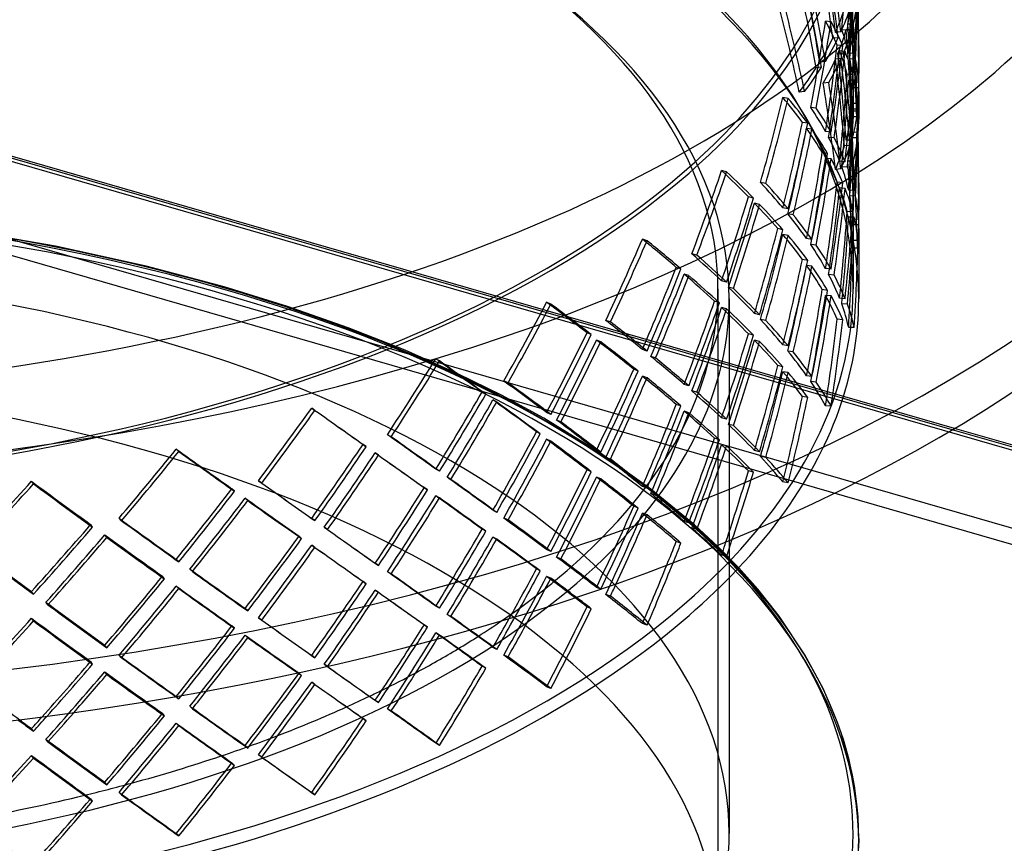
# Model space of a CAD drawing. Header units: millimetres. Extents: x -852 to 852, y -751 to 649.
# Tile 5 of 8: x 190 to 627, y -284 to 82. Entities that reach past the tile are written whole.
import ezdxf

# ---------------------------------------------------------------- set-up
doc = ezdxf.new("R2010")
doc.units = ezdxf.units.MM
doc.layers.add('HIDDEN', color=7, linetype='Continuous')
doc.layers.add('THICK', color=7, linetype='Continuous')

msp = doc.modelspace()

# ---------------------------------------------------------------- linework, layer by layer
at = {"layer": 'HIDDEN'}
for p, q in [((603.99, -100.46), (-226.94, 139.41)), ((604.98, -99.87), (-225.55, 139.89)), ((849.44, -172.75), (-224.44, 137.25)), ((849.44, -207.39), (-224.44, 102.61)), ((846.94, -213.89), (-226.94, 96.11)), ((550.21, 80.65), (547.76, 80.91)), ((560.11, 79.67), (557.61, 79.62)), ((554.62, 76.19), (552.16, 75.99)), ((557.45, 77.04), (554.96, 77.14)), ((559.44, 77.15), (556.94, 77.1)), ((553.44, 73.63), (550.97, 73.43)), ((555.39, 70.06), (552.94, 70.32)), ((562.5, 70.08), (562.5, 57.87)), ((555.77, 66.73), (553.25, 66.68)), ((556.44, 67.52), (553.99, 67.78)), ((560.53, 66.61), (558.04, 66.71)), ((560, 69.9), (560, 57.96)), ((547.68, 63), (545.21, 62.79)), ((554.62, 64.32), (552.16, 64.11)), ((561.06, 64.09), (558.57, 64.19)), ((545.98, 60.58), (543.59, 60.22)), ((559.88, 57.12), (557.42, 57.38)), ((549.21, 53.71), (546.74, 53.5)), ((560.53, 54.74), (558.04, 54.84)), ((562.37, 53.73), (559.88, 53.84)), ((538.49, 49.73), (536.1, 49.37)), ((562.48, 51.42), (559.98, 51.36)), ((560, 49.6), (560, 37.68)), ((562.5, 49.69), (562.5, 37.5)), ((531.21, 46.63), (528.85, 47.04)), ((562.18, 44.36), (559.69, 44.47)), ((543.63, 42.4), (541.18, 42.66)), ((562.01, 41.07), (559.51, 41.02)), ((562.37, 41.86), (559.88, 41.96)), ((539.84, 35.61), (537.48, 36.02)), ((561.68, 38.56), (559.18, 38.5)), ((541.73, 32.97), (539.36, 33.38)), ((550.21, 31.67), (547.76, 31.93)), ((562.26, 31.56), (559.75, 31.67)), ((551.59, 29.09), (549.15, 29.35)), ((559.44, 28.17), (556.94, 28.12)), ((562.01, 29.19), (559.51, 29.14)), ((548.68, 22.24), (546.3, 22.66)), ((558.64, 25.83), (556.17, 25.62)), ((550.21, 19.79), (547.76, 20.05)), ((556.44, 18.54), (553.99, 18.8)), ((560.11, 18.82), (557.61, 18.76)), ((503.84, 14.07), (501.6, 14.62)), ((554.62, 15.34), (552.16, 15.13)), ((557.45, 16.19), (554.96, 16.29)), ((521.24, 8.9), (518.88, 9.32)), ((555.39, 9.21), (552.94, 9.47)), ((560, 9.05), (560, -2.9)), ((562.5, 9.23), (562.5, -2.98)), ((556.44, 6.67), (553.99, 6.93)), ((560.53, 5.76), (558.04, 5.86)), ((515.77, 2.4), (513.53, 2.96)), ((518.48, -0.38), (516.23, 0.18)), ((561.06, 3.24), (558.57, 3.34)), ((531.21, -2.35), (528.85, -1.94)), ((559.88, -3.74), (557.42, -3.47)), ((533.43, -5.04), (531.07, -4.63)), ((560.53, -6.12), (558.04, -6.01)), ((562.37, -7.12), (559.88, -7.01)), ((205.77, -18.93), (164.35, -11.69)), ((528.82, -11.65), (526.57, -11.09)), ((562.48, -9.44), (559.98, -9.49)), ((560, -11.25), (560, -37.93)), ((562.5, -11.16), (562.5, -42.26)), ((468.52, -16.52), (466.44, -15.83)), ((531.21, -14.22), (528.85, -13.81)), ((541.73, -16.01), (539.36, -15.59)), ((562.18, -16.49), (559.69, -16.38)), ((246.11, -27.81), (205.77, -18.93)), ((543.63, -18.45), (541.18, -18.19)), ((562.01, -19.78), (559.51, -19.84)), ((490.63, -22.93), (488.39, -22.37)), ((539.84, -25.24), (537.48, -24.83)), ((280.69, -37), (246.11, -27.81)), ((483.57, -29.04), (481.49, -28.34)), ((541.73, -27.88), (539.36, -27.47)), ((550.21, -29.18), (547.76, -28.92)), ((487.05, -32.01), (484.96, -31.32)), ((503.84, -34.91), (501.6, -34.35)), ((551.59, -31.76), (549.15, -31.5)), ((308.93, -45.72), (280.69, -37)), ((500, -37.93), (500, -327.36)), ((506.85, -37.77), (504.61, -37.21)), ((548.68, -38.61), (546.3, -38.19)), ((500.62, -44.03), (498.53, -43.34)), ((505, -42.26), (505, -166.14)), ((550.21, -41.06), (547.76, -40.8)), ((556.44, -42.31), (553.99, -42.05)), ((335.75, -55.13), (308.93, -45.72)), ((425.81, -44.65), (423.92, -43.84)), ((503.84, -46.78), (501.6, -46.23)), ((557.45, -44.67), (554.96, -44.56)), ((452.28, -52.59), (450.19, -51.9)), ((518.48, -49.36), (516.23, -48.8)), ((521.24, -51.95), (518.88, -51.54)), ((555.39, -51.64), (552.94, -51.38)), ((361.11, -65.17), (335.75, -55.13)), ((560.53, -55.1), (558.04, -54.99)), ((443.75, -58.21), (441.85, -57.39)), ((447.94, -61.42), (446.04, -60.6)), ((515.77, -58.45), (513.53, -57.89)), ((518.48, -61.23), (516.23, -60.67)), ((384.47, -75.55), (361.11, -65.17)), ((468.52, -65.5), (466.44, -64.81)), ((531.21, -63.2), (528.85, -62.79)), ((533.43, -65.9), (531.07, -65.48)), ((376.39, -69.89), (374.71, -68.96)), ((472.28, -68.57), (470.19, -67.88)), ((464.53, -74.4), (462.62, -73.57)), ((528.82, -72.5), (526.57, -71.94)), ((403.94, -85.14), (384.47, -75.55)), ((468.52, -77.37), (466.44, -76.68)), ((531.21, -75.08), (528.85, -74.67)), ((541.73, -76.86), (539.36, -76.45)), ((406.79, -79.61), (404.9, -78.79)), ((487.05, -80.99), (484.96, -80.3)), ((543.63, -79.3), (541.18, -79.04)), ((396.92, -84.65), (395.25, -83.72)), ((401.76, -88.15), (400.08, -87.22)), ((422.69, -95.36), (403.94, -85.14)), ((490.63, -83.78), (488.39, -83.22)), ((539.84, -86.1), (537.48, -85.69)), ((321.03, -91.83), (319.6, -90.8)), ((483.57, -89.89), (481.49, -89.2)), ((550.21, -90.04), (547.76, -89.78)), ((447.87, -110.81), (422.69, -95.36)), ((425.81, -93.63), (423.92, -92.81)), ((430.26, -96.96), (428.36, -96.14)), ((487.05, -92.86), (484.96, -92.17)), ((503.84, -95.76), (501.6, -95.21)), ((506.85, -98.62), (504.61, -98.06)), ((354.9, -103.57), (353.22, -102.64)), ((421.11, -102.26), (419.43, -101.32)), ((425.81, -105.5), (423.92, -104.69)), ((500.62, -104.89), (498.53, -104.19)), ((260.6, -110.12), (259.45, -109.01)), ((343.84, -107.95), (342.41, -106.93)), ((503.84, -107.64), (501.6, -107.08)), ((349.25, -111.78), (347.82, -110.75)), ((447.94, -110.4), (446.04, -109.58)), ((470.25, -126.76), (447.87, -110.81)), ((452.28, -113.44), (450.19, -112.75)), ((518.48, -110.21), (516.23, -109.65)), ((521.24, -112.8), (518.88, -112.39)), ((376.39, -118.87), (374.71, -117.94)), ((381.45, -122.49), (379.78, -121.56)), ((443.75, -119.06), (441.85, -118.24)), ((447.94, -122.27), (446.04, -121.46)), ((515.77, -119.3), (513.53, -118.75)), ((196.07, -124.49), (195.2, -123.32)), ((285.33, -127.75), (284.17, -126.64)), ((297.4, -124.09), (295.97, -123.06)), ((371.05, -127.17), (369.61, -126.14)), ((468.52, -126.35), (466.44, -125.66)), ((489.6, -142.63), (470.25, -126.76)), ((531.21, -124.06), (528.85, -123.64)), ((291.23, -131.92), (290.07, -130.81)), ((376.39, -130.74), (374.71, -129.81)), ((472.28, -129.42), (470.19, -128.73)), ((464.53, -135.25), (462.62, -134.43)), ((235.21, -140.85), (234.05, -139.74)), ((321.03, -140.8), (319.6, -139.78)), ((401.76, -137.13), (400.08, -136.2)), ((406.79, -140.47), (404.9, -139.65)), ((468.52, -138.22), (466.44, -137.53)), ((222.33, -143.72), (221.46, -142.54)), ((326.63, -144.77), (325.2, -143.74)), ((487.05, -141.84), (484.96, -141.15)), ((490.63, -144.63), (488.39, -144.08)), ((499.96, -152.26), (489.6, -142.63)), ((228.62, -148.28), (227.75, -147.1)), ((315.14, -148.76), (313.97, -147.65)), ((396.92, -145.5), (395.25, -144.57)), ((401.76, -149), (400.08, -148.07)), ((321.03, -152.68), (319.6, -151.65)), ((483.57, -150.74), (481.49, -150.05)), ((509.24, -161.72), (499.96, -152.26)), ((425.81, -154.48), (423.92, -153.67)), ((430.26, -157.81), (428.36, -157)), ((503.84, -156.62), (501.6, -156.06)), ((260.6, -159.1), (259.45, -157.99)), ((349.25, -160.75), (347.82, -159.73)), ((254.26, -166.67), (253.38, -165.49)), ((266.66, -163.43), (265.5, -162.32)), ((354.9, -164.43), (353.22, -163.5)), ((421.11, -163.11), (419.43, -162.17)), ((425.81, -166.36), (423.92, -165.54)), ((260.6, -170.98), (259.45, -169.87)), ((343.84, -168.81), (342.41, -167.78)), ((447.94, -171.25), (446.04, -170.44)), ((196.07, -173.47), (195.2, -172.3)), ((349.25, -172.63), (347.82, -171.6)), ((452.28, -174.29), (450.19, -173.6)), ((202.48, -178.19), (201.61, -177.02)), ((376.39, -179.72), (374.71, -178.79)), ((291.23, -180.9), (290.07, -179.79)), ((381.45, -183.35), (379.78, -182.42)), ((196.07, -185.34), (195.2, -184.17)), ((285.33, -188.6), (284.17, -187.49)), ((297.4, -184.95), (295.97, -183.92)), ((371.05, -188.03), (369.61, -186.99)), ((468.52, -187.2), (466.44, -186.51)), ((291.23, -192.78), (290.07, -191.67)), ((376.39, -191.59), (374.71, -190.66)), ((228.62, -197.26), (227.75, -196.08)), ((235.21, -201.7), (234.05, -200.59)), ((321.03, -201.66), (319.6, -200.63)), ((401.76, -197.98), (400.08, -197.05)), ((406.79, -201.32), (404.9, -200.5)), ((222.33, -204.57), (221.46, -203.4)), ((326.63, -205.62), (325.2, -204.59)), ((228.62, -209.13), (227.75, -207.96)), ((315.14, -209.61), (313.97, -208.5)), ((321.03, -213.53), (319.6, -212.5)), ((425.81, -215.34), (423.92, -214.52)), ((259.53, -218.92), (259.45, -218.85)), ((254.26, -227.52), (253.38, -226.35)), ((266.66, -224.28), (265.5, -223.18)), ((354.9, -225.28), (353.22, -224.35)), ((260.6, -231.83), (259.45, -230.72)), ((343.84, -229.66), (342.41, -228.63)), ((202.48, -239.04), (201.61, -237.87)), ((376.39, -240.57), (374.71, -239.64)), ((297.4, -245.8), (295.97, -244.77)), ((196.07, -246.19), (195.2, -245.02)), ((285.33, -249.45), (284.17, -248.34)), ((235.21, -262.55), (234.05, -261.44)), ((222.33, -265.42), (221.46, -264.25))]:
    msp.add_line(p, q, dxfattribs=at)
for centre, major_axis, ratio, start_param, end_param in [((0, -42.26), (-562.5, 0), 0.5, -3.141592, -0.523599), ((0, -37.93), (-560, 0), 0.5, -3.141592, -0.523599), ((0, -37.93), (-500, 0), 0.5, -3.141592, -0.523599), ((0, -42.26), (-505, 0), 0.5, -3.141592, -0.523599), ((0, 154.15), (-562.5, 0), 0.5, 0, 2.617994), ((0, 154.15), (560, 0), 0.5, -3.141592, -0.523599), ((0, 154.15), (560, 0), 0.5, -0.523599, 0), ((0, 154.15), (-562.5, 0), 0.5, 2.617994, 3.141593), ((0, 29.29), (124.6, -757.17), 0.721054, 1.513973, 1.564491), ((0, 29.29), (125.15, -760.55), 0.721054, 1.513973, 1.564266), ((0, 139.12), (-63.62, -762.94), 0.729249, 1.550357, 1.600874), ((0, 139.12), (-63.9, -766.35), 0.729249, 1.550581, 1.600874), ((0, 17.42), (124.6, -757.17), 0.721054, 1.526215, 1.576752), ((0, 17.42), (125.15, -760.55), 0.721054, 1.526161, 1.576473), ((0, 90.14), (-63.62, -762.94), 0.729249, 1.600874, 1.651392), ((0, 90.14), (-63.9, -766.35), 0.729249, 1.600874, 1.651168), ((0, -31.56), (124.6, -757.17), 0.721054, 1.576752, 1.627451), ((0, -31.56), (125.15, -760.55), 0.721054, 1.576473, 1.626944), ((0, 78.27), (-63.62, -762.94), 0.729249, 1.613116, 1.663654), ((0, 78.27), (-63.9, -766.35), 0.729249, 1.613062, 1.663374), ((0, 17.42), (207.03, -743.37), 0.699958, 1.434815, 1.485333), ((0, 17.42), (207.95, -746.69), 0.699958, 1.43504, 1.485333), ((0, 29.29), (-63.62, -762.94), 0.729249, 1.68465, 1.714352), ((0, 29.29), (-63.9, -766.35), 0.729249, 1.68465, 1.713846), ((0, -31.56), (207.95, -746.69), 0.699958, 1.485333, 1.535626), ((0, 78.27), (559.93, 23.43), 0.364712, -0.107664, -0.057146), ((0, 78.27), (31.98, -764.46), 0.731347, 1.513651, 1.555538), ((0, 78.27), (562.43, 23.53), 0.364712, -0.107439, -0.057146), ((0, 78.27), (32.13, -767.87), 0.731347, 1.513651, 1.555538), ((0, -31.56), (207.03, -743.37), 0.699958, 1.485333, 1.535851), ((0, 29.29), (559.1, 92), 0.345682, -0.224375, -0.173857), ((0, 29.29), (561.59, 92.41), 0.345682, -0.224375, -0.174082), ((0, 139.12), (-153.44, -753.13), 0.715103, 1.588387, 1.638905), ((0, 139.12), (-154.12, -756.5), 0.715103, 1.588611, 1.638905), ((0, 139.12), (-558.7, 113.83), 0.334818, -2.914563, -2.864045), ((0, 139.12), (-561.2, 114.33), 0.334818, -2.914338, -2.864045), ((0, 29.29), (31.98, -764.46), 0.731347, 1.555538, 1.606056), ((0, 29.29), (32.13, -767.87), 0.731347, 1.555538, 1.605831), ((0, 78.27), (559.93, 23.43), 0.364712, -0.170624, -0.119925), ((0, 90.14), (-559.75, 46.68), 0.360808, -3.027739, -2.977221), ((0, 78.27), (562.43, 23.53), 0.364712, -0.170117, -0.119646), ((0, 17.42), (31.98, -764.46), 0.731347, 1.56778, 1.618318), ((0, 90.14), (-562.25, 46.88), 0.360808, -3.027739, -2.977446), ((0, 17.42), (32.13, -767.87), 0.731347, 1.567726, 1.618038), ((0, 29.29), (559.1, 92), 0.345682, -0.287154, -0.236617), ((0, 29.29), (561.59, 92.41), 0.345682, -0.286875, -0.236562), ((0, 90.14), (-153.44, -753.13), 0.715103, 1.638905, 1.689423), ((0, 90.14), (-154.12, -756.5), 0.715103, 1.638905, 1.689198), ((0, 29.29), (-63.9, -766.35), 0.729249, 1.663374, 1.68465), ((0, 78.27), (-153.44, -753.13), 0.715103, 1.651147, 1.701684), ((0, 78.27), (-154.12, -756.5), 0.715103, 1.651092, 1.701405), ((0, -31.56), (31.98, -764.46), 0.731347, 1.618318, 1.669016), ((0, 139.12), (-558.7, 113.83), 0.334818, -2.977523, -2.926824), ((0, -31.56), (32.13, -767.87), 0.731347, 1.618038, 1.66851), ((0, 139.12), (-561.2, 114.33), 0.334818, -2.977016, -2.926545), ((0, 29.29), (-63.62, -762.94), 0.729249, 1.663654, 1.68465), ((0, 17.42), (559.1, 92), 0.345682, -0.274893, -0.224375), ((0, 17.42), (561.59, 92.41), 0.345682, -0.274668, -0.224375), ((0, 17.42), (124.6, -757.17), 0.721054, 1.463455, 1.513973), ((0, 17.42), (125.15, -760.55), 0.721054, 1.46368, 1.513973), ((0, 90.14), (-559.75, 46.68), 0.360808, -3.090518, -3.039981), ((0, 90.14), (-562.25, 46.88), 0.360808, -3.090239, -3.039926), ((0, -31.56), (557.96, 155.39), 0.307619, -0.378679, -0.328161), ((0, -31.56), (560.45, 156.08), 0.307619, -0.378679, -0.328385), ((0, 29.29), (-153.44, -753.13), 0.715103, 1.701684, 1.752383), ((0, 29.29), (-154.12, -756.5), 0.715103, 1.701405, 1.751876), ((0, 78.27), (31.98, -764.46), 0.731347, 1.50502, 1.513651), ((0, 78.27), (32.13, -767.87), 0.731347, 1.505245, 1.513651), ((0, -31.56), (124.6, -757.17), 0.721054, 1.513973, 1.564491), ((0, -31.56), (125.15, -760.55), 0.721054, 1.513973, 1.564266), ((0, 78.27), (-63.62, -762.94), 0.729249, 1.550357, 1.600874), ((0, 78.27), (-63.9, -766.35), 0.729249, 1.550581, 1.600874), ((0, 78.27), (-559.75, 46.68), 0.360808, -3.078257, -3.027739), ((0, 78.27), (-562.25, 46.88), 0.360808, -3.078032, -3.027739), ((0, 29.29), (559.93, 23.43), 0.364712, -0.057146, -0.015258), ((0, 29.29), (559.93, 23.43), 0.364712, -0.015258, -0.006628), ((0, 29.29), (562.43, 23.53), 0.364712, -0.057146, -0.015258), ((0, 29.29), (562.43, 23.53), 0.364712, -0.015258, -0.006853), ((0, 139.12), (-231.63, -737.88), 0.690967, 1.611615, 1.662133), ((0, 139.12), (-232.67, -741.17), 0.690967, 1.61184, 1.662133), ((0, 139.12), (-557.67, 175.06), 0.291768, -2.76567, -2.715153), ((0, 139.12), (-560.16, 175.84), 0.291768, -2.765446, -2.715153), ((0, 29.29), (-63.62, -762.94), 0.729249, 1.600874, 1.651392), ((0, 29.29), (-63.9, -766.35), 0.729249, 1.600874, 1.651168), ((0, 90.14), (-558.7, 113.83), 0.334818, -2.864045, -2.813527), ((0, 90.14), (-561.2, 114.33), 0.334818, -2.864045, -2.813752), ((0, 17.42), (-63.62, -762.94), 0.729249, 1.613116, 1.663654), ((0, 78.27), (-559.75, 46.68), 0.360808, -3.111514, -3.090518), ((0, 17.42), (-63.9, -766.35), 0.729249, 1.613062, 1.663374), ((0, 78.27), (-562.25, 46.88), 0.360808, -3.111514, -3.090239), ((0, -281.89), (562.5, 0), 0.5, 1.047198, 2.617994), ((0, 90.14), (-231.63, -737.88), 0.690967, 1.662133, 1.712651), ((0, 90.14), (-232.67, -741.17), 0.690967, 1.662133, 1.712426), ((0, 29.29), (559.93, 23.43), 0.364712, -0.119925, -0.069388), ((0, 29.29), (562.43, 23.53), 0.364712, -0.119646, -0.069334), ((0, 78.27), (-559.75, 46.68), 0.360808, -3.141217, -3.111514), ((0, 78.27), (-562.25, 46.88), 0.360808, -3.14071, -3.111514), ((0, 78.27), (-231.63, -737.88), 0.690967, 1.674375, 1.724913), ((0, 78.27), (-232.67, -741.17), 0.690967, 1.674321, 1.724633), ((0, 139.12), (-557.67, 175.06), 0.291768, -2.82863, -2.777932), ((0, 139.12), (-560.16, 175.84), 0.291768, -2.828124, -2.777653), ((0, -31.56), (-63.62, -762.94), 0.729249, 1.68465, 1.714352), ((0, -31.56), (-63.9, -766.35), 0.729249, 1.68465, 1.713846), ((0, 90.14), (-558.7, 113.83), 0.334818, -2.926824, -2.876287), ((0, 90.14), (-561.2, 114.33), 0.334818, -2.926545, -2.876232), ((0, 17.42), (559.93, 23.43), 0.364712, -0.107664, -0.057146), ((0, 17.42), (31.98, -764.46), 0.731347, 1.513651, 1.555538), ((0, 17.42), (562.43, 23.53), 0.364712, -0.107439, -0.057146), ((0, 17.42), (32.13, -767.87), 0.731347, 1.513651, 1.555538), ((0, 29.29), (-231.63, -737.88), 0.690967, 1.724913, 1.775611), ((0, 29.29), (-232.67, -741.17), 0.690967, 1.724633, 1.775105), ((0, -31.56), (559.1, 92), 0.345682, -0.224375, -0.173857), ((0, -31.56), (561.59, 92.41), 0.345682, -0.224375, -0.174082), ((0, -284.06), (-562.5, 0), 0.5, -3.141592, -0.523599), ((0, 78.27), (-153.44, -753.13), 0.715103, 1.588387, 1.638905), ((0, 78.27), (-154.12, -756.5), 0.715103, 1.588611, 1.638905), ((0, 78.27), (-558.7, 113.83), 0.334818, -2.914563, -2.864045), ((0, 78.27), (-561.2, 114.33), 0.334818, -2.914338, -2.864045), ((0, -31.56), (31.98, -764.46), 0.731347, 1.555538, 1.606056), ((0, -31.56), (32.13, -767.87), 0.731347, 1.555538, 1.605831), ((0, 139.12), (-296.76, -720.11), 0.659487, 1.618025, 1.668543), ((0, 139.12), (-298.08, -723.33), 0.659487, 1.61825, 1.668543), ((0, 139.12), (-557.33, 229.68), 0.23795, -2.633597, -2.583079), ((0, 139.12), (-559.81, 230.7), 0.23795, -2.633372, -2.583079), ((0, 29.29), (-559.75, 46.68), 0.360808, -3.027739, -2.977221), ((0, 29.29), (-562.25, 46.88), 0.360808, -3.027739, -2.977446), ((0, -279.73), (560, 0), 0.5, 1.047198, 2.709505), ((0, 90.14), (-557.67, 175.06), 0.291768, -2.715153, -2.664635), ((0, 90.14), (-560.16, 175.84), 0.291768, -2.715153, -2.664859), ((0, 29.29), (-153.44, -753.13), 0.715103, 1.638905, 1.689423), ((0, 29.29), (-154.12, -756.5), 0.715103, 1.638905, 1.689198), ((0, -31.56), (-63.62, -762.94), 0.729249, 1.663654, 1.68465), ((0, -31.56), (-63.9, -766.35), 0.729249, 1.663374, 1.68465), ((0, 17.42), (-153.44, -753.13), 0.715103, 1.651147, 1.701684), ((0, 17.42), (-154.12, -756.5), 0.715103, 1.651092, 1.701405), ((0, 78.27), (-558.7, 113.83), 0.334818, -2.977523, -2.926824), ((0, 78.27), (-561.2, 114.33), 0.334818, -2.977016, -2.926545), ((0, 90.14), (-296.76, -720.11), 0.659487, 1.668543, 1.719061), ((0, 90.14), (-298.08, -723.33), 0.659487, 1.668543, 1.718836), ((0, 78.27), (-296.76, -720.11), 0.659487, 1.680785, 1.731323), ((0, 139.12), (-557.33, 229.68), 0.23795, -2.696557, -2.645858), ((0, 29.29), (-559.75, 46.68), 0.360808, -3.090518, -3.039981), ((0, 29.29), (-562.25, 46.88), 0.360808, -3.090239, -3.039926), ((0, 78.27), (-298.08, -723.33), 0.659487, 1.680731, 1.731043), ((0, 139.12), (-559.81, 230.7), 0.23795, -2.69605, -2.645579), ((0, -31.56), (-153.44, -753.13), 0.715103, 1.701684, 1.752383), ((0, -31.56), (-154.12, -756.5), 0.715103, 1.701405, 1.751876), ((0, 17.42), (31.98, -764.46), 0.731347, 1.50502, 1.513651), ((0, 17.42), (32.13, -767.87), 0.731347, 1.505245, 1.513651), ((0, -279.73), (505, 0), 0.5, 0, 2.617994), ((0, 90.14), (-557.67, 175.06), 0.291768, -2.777932, -2.727395), ((0, 90.14), (-560.16, 175.84), 0.291768, -2.777653, -2.72734), ((0, 17.42), (-63.62, -762.94), 0.729249, 1.550357, 1.600874), ((0, 17.42), (-63.9, -766.35), 0.729249, 1.550581, 1.600874), ((0, 17.42), (-559.75, 46.68), 0.360808, -3.078257, -3.027739), ((0, 17.42), (-562.25, 46.88), 0.360808, -3.078032, -3.027739), ((0, 29.29), (-296.76, -720.11), 0.659487, 1.731323, 1.782021), ((0, 29.29), (-298.08, -723.33), 0.659487, 1.731043, 1.781515), ((0, -31.56), (559.93, 23.43), 0.364712, -0.057146, -0.015258), ((0, -31.56), (559.93, 23.43), 0.364712, -0.015258, -0.006628), ((0, -31.56), (562.43, 23.53), 0.364712, -0.057146, -0.015258), ((0, -31.56), (562.43, 23.53), 0.364712, -0.015258, -0.006853), ((0, 139.12), (350.08, 701.6), 0.62298, -1.532423, -1.481905), ((0, 139.12), (351.65, 704.73), 0.62298, -1.532198, -1.481905), ((0, 139.12), (557.79, -278.32), 0.178617, 0.624804, 0.675322), ((0, 139.12), (560.28, -279.57), 0.178617, 0.625029, 0.675322), ((0, 78.27), (-231.63, -737.88), 0.690967, 1.611615, 1.662133), ((0, 78.27), (-232.67, -741.17), 0.690967, 1.61184, 1.662133), ((0, 78.27), (-557.67, 175.06), 0.291768, -2.76567, -2.715153), ((0, 78.27), (-560.16, 175.84), 0.291768, -2.765446, -2.715153), ((0, -31.56), (-63.62, -762.94), 0.729249, 1.600874, 1.651392), ((0, -31.56), (-63.9, -766.35), 0.729249, 1.600874, 1.651168), ((0, 29.29), (-558.7, 113.83), 0.334818, -2.864045, -2.813527), ((0, 29.29), (-561.2, 114.33), 0.334818, -2.864045, -2.813752), ((0, 90.14), (-557.33, 229.68), 0.23795, -2.583079, -2.532561), ((0, 90.14), (-559.81, 230.7), 0.23795, -2.583079, -2.532786), ((0, 29.29), (-231.63, -737.88), 0.690967, 1.662133, 1.712651), ((0, 29.29), (-232.67, -741.17), 0.690967, 1.662133, 1.712426), ((0, 90.14), (350.08, 701.6), 0.62298, -1.481905, -1.431387), ((0, 90.14), (351.65, 704.73), 0.62298, -1.481905, -1.431612), ((0, 17.42), (-231.63, -737.88), 0.690967, 1.674375, 1.724913), ((0, 17.42), (-232.67, -741.17), 0.690967, 1.674321, 1.724633), ((0, 78.27), (-557.67, 175.06), 0.291768, -2.82863, -2.777932), ((0, 78.27), (-560.16, 175.84), 0.291768, -2.828124, -2.777653), ((0, 78.27), (350.08, 701.6), 0.62298, -1.469663, -1.419126), ((0, 78.27), (351.65, 704.73), 0.62298, -1.469718, -1.419405), ((0, 139.12), (557.79, -278.32), 0.178617, 0.561844, 0.61249), ((0, 139.12), (560.28, -279.57), 0.178617, 0.56235, 0.61249), ((0, 29.29), (-558.7, 113.83), 0.334818, -2.926824, -2.876287), ((0, 29.29), (-561.2, 114.33), 0.334818, -2.926545, -2.876232), ((0, -37.93), (-560, 0), 0.5, 0, 2.617994), ((0, -279.73), (560, 0), 0.5, 0.432088, 1.047198), ((0, -281.89), (562.5, 0), 0.5, 0, 1.047198), ((0, -37.93), (-500, 0), 0.5, 2.617994, 3.141593), ((0, -37.93), (-560, 0), 0.5, 2.617994, 3.141593), ((0, 90.14), (-557.33, 229.68), 0.23795, -2.645858, -2.595321), ((0, 90.14), (-559.81, 230.7), 0.23795, -2.645579, -2.595266), ((0, -31.56), (-231.63, -737.88), 0.690967, 1.724913, 1.775611), ((0, -31.56), (-232.67, -741.17), 0.690967, 1.724633, 1.775105), ((0, -42.26), (-505, 0), 0.5, 0, 2.617994), ((0, -42.26), (-505, 0), 0.5, 2.617994, 3.141593), ((0, 29.29), (350.08, 701.6), 0.62298, -1.419073, -1.368427), ((0, -42.26), (-562.5, 0), 0.5, 2.787154, 3.141593), ((0, 17.42), (-153.44, -753.13), 0.715103, 1.588387, 1.638905), ((0, 17.42), (-154.12, -756.5), 0.715103, 1.588611, 1.638905), ((0, 17.42), (-558.7, 113.83), 0.334818, -2.914563, -2.864045), ((0, 17.42), (-561.2, 114.33), 0.334818, -2.914338, -2.864045), ((0, 139.12), (393.68, 683), 0.58311, -1.553798, -1.50328), ((0, 139.12), (395.44, 686.05), 0.58311, -1.553573, -1.50328), ((0, 139.12), (558.72, -322.05), 0.117313, 0.729093, 0.779611), ((0, 139.12), (561.22, -323.49), 0.117313, 0.729317, 0.779611), ((0, 29.29), (351.65, 704.73), 0.62298, -1.419073, -1.368934), ((0, 78.27), (-296.76, -720.11), 0.659487, 1.618025, 1.668543), ((0, 78.27), (-298.08, -723.33), 0.659487, 1.61825, 1.668543), ((0, 78.27), (-557.33, 229.68), 0.23795, -2.633597, -2.583079), ((0, 78.27), (-559.81, 230.7), 0.23795, -2.633372, -2.583079), ((0, -31.56), (-559.75, 46.68), 0.360808, -3.027739, -2.977221), ((0, -31.56), (-562.25, 46.88), 0.360808, -3.027739, -2.977446), ((0, 90.14), (557.79, -278.32), 0.178617, 0.675322, 0.72584), ((0, 29.29), (-557.67, 175.06), 0.291768, -2.715153, -2.664635), ((0, 29.29), (-560.16, 175.84), 0.291768, -2.715153, -2.664859), ((0, -31.56), (-153.44, -753.13), 0.715103, 1.638905, 1.689423), ((0, -31.56), (-154.12, -756.5), 0.715103, 1.638905, 1.689198), ((0, -327.36), (500, 0), 0.5, 0, 2.617994), ((0, 90.14), (560.28, -279.57), 0.178617, 0.675322, 0.725615), ((0, 90.14), (393.68, 683), 0.58311, -1.50328, -1.452762), ((0, 90.14), (395.44, 686.05), 0.58311, -1.50328, -1.452987), ((0, 78.27), (393.68, 683), 0.58311, -1.491038, -1.440501), ((0, 139.12), (558.72, -322.05), 0.117313, 0.666133, 0.716831), ((0, 29.29), (-296.76, -720.11), 0.659487, 1.668543, 1.719061), ((0, 29.29), (-298.08, -723.33), 0.659487, 1.668543, 1.718836), ((0, 17.42), (-296.76, -720.11), 0.659487, 1.680785, 1.731323), ((0, 78.27), (-557.33, 229.68), 0.23795, -2.696557, -2.645858), ((0, 78.27), (395.44, 686.05), 0.58311, -1.491093, -1.44078), ((0, 139.12), (561.22, -323.49), 0.117313, 0.666639, 0.717111), ((0, 17.42), (-298.08, -723.33), 0.659487, 1.680731, 1.731043), ((0, 78.27), (-559.81, 230.7), 0.23795, -2.69605, -2.645579), ((0, 29.29), (-557.67, 175.06), 0.291768, -2.777932, -2.727395), ((0, 139.12), (429.48, 664.34), 0.540949, -1.585044, -1.534526), ((0, 139.12), (431.39, 667.31), 0.540949, -1.584819, -1.534526), ((0, 139.12), (559.63, -361.78), 0.056131, 0.823511, 0.874029), ((0, 139.12), (562.13, -363.4), 0.056131, 0.823736, 0.874029), ((0, 90.14), (557.79, -278.32), 0.178617, 0.612542, 0.66308), ((0, 90.14), (560.28, -279.57), 0.178617, 0.612822, 0.663134), ((0, 29.29), (-560.16, 175.84), 0.291768, -2.777653, -2.72734), ((0, 29.29), (393.68, 683), 0.58311, -1.440501, -1.389802), ((0, -31.56), (-296.76, -720.11), 0.659487, 1.731323, 1.782021), ((0, -31.56), (-298.08, -723.33), 0.659487, 1.731043, 1.781515), ((0, 29.29), (395.44, 686.05), 0.58311, -1.44078, -1.390309), ((0, 78.27), (350.08, 701.6), 0.62298, -1.532423, -1.481905), ((0, 78.27), (351.65, 704.73), 0.62298, -1.532198, -1.481905), ((0, 78.27), (557.79, -278.32), 0.178617, 0.624804, 0.675322), ((0, 78.27), (560.28, -279.57), 0.178617, 0.625029, 0.675322), ((0, 17.42), (-231.63, -737.88), 0.690967, 1.611615, 1.662133), ((0, 17.42), (-232.67, -741.17), 0.690967, 1.61184, 1.662133), ((0, 17.42), (-557.67, 175.06), 0.291768, -2.76567, -2.715153), ((0, 17.42), (-560.16, 175.84), 0.291768, -2.765446, -2.715153), ((0, 90.14), (558.72, -322.05), 0.117313, 0.779611, 0.830128), ((0, 90.14), (561.22, -323.49), 0.117313, 0.779611, 0.829904), ((0, -31.56), (-558.7, 113.83), 0.334818, -2.864045, -2.813527), ((0, -31.56), (-561.2, 114.33), 0.334818, -2.864045, -2.813752), ((0, 90.14), (429.48, 664.34), 0.540949, -1.534526, -1.484008), ((0, 90.14), (431.39, 667.31), 0.540949, -1.534526, -1.484232), ((0, 78.27), (429.48, 664.34), 0.540949, -1.522284, -1.471746), ((0, 139.12), (559.63, -361.78), 0.056131, 0.760551, 0.811249), ((0, 29.29), (-557.33, 229.68), 0.23795, -2.583079, -2.532561), ((0, 29.29), (-559.81, 230.7), 0.23795, -2.583079, -2.532786), ((0, -31.56), (-231.63, -737.88), 0.690967, 1.662133, 1.712651), ((0, -31.56), (-232.67, -741.17), 0.690967, 1.662133, 1.712426), ((0, 139.12), (458.97, 645.4), 0.497132, -1.624029, -1.573511), ((0, 139.12), (560, -398.24), 0.003817, -0.960707, -0.910189), ((0, 78.27), (431.39, 667.31), 0.540949, -1.522338, -1.472026), ((0, 139.12), (562.13, -363.4), 0.056131, 0.761057, 0.811529), ((0, 29.29), (350.08, 701.6), 0.62298, -1.481905, -1.431387), ((0, 29.29), (351.65, 704.73), 0.62298, -1.481905, -1.431612), ((0, 139.12), (461.02, 648.28), 0.497132, -1.623804, -1.573511), ((0, 139.12), (562.5, -400.02), 0.003817, -0.960707, -0.910414), ((0, 90.14), (558.72, -322.05), 0.117313, 0.716831, 0.767369), ((0, 17.42), (350.08, 701.6), 0.62298, -1.469663, -1.419126), ((0, 17.42), (351.65, 704.73), 0.62298, -1.469718, -1.419405), ((0, 78.27), (557.79, -278.32), 0.178617, 0.561844, 0.61249), ((0, 78.27), (560.28, -279.57), 0.178617, 0.56235, 0.61249), ((0, 90.14), (561.22, -323.49), 0.117313, 0.717111, 0.767423), ((0, 29.29), (-557.33, 229.68), 0.23795, -2.645858, -2.595321), ((0, 29.29), (-559.81, 230.7), 0.23795, -2.645579, -2.595266), ((0, 90.14), (559.63, -361.78), 0.056131, 0.874029, 0.924547), ((0, 90.14), (562.13, -363.4), 0.056131, 0.874029, 0.924322), ((0, 29.29), (429.48, 664.34), 0.540949, -1.471746, -1.421048), ((0, 29.29), (431.39, 667.31), 0.540949, -1.472026, -1.421554), ((0, 78.27), (393.68, 683), 0.58311, -1.553798, -1.50328), ((0, 78.27), (558.72, -322.05), 0.117313, 0.729093, 0.779611), ((0, -31.56), (350.08, 701.6), 0.62298, -1.419073, -1.368427), ((0, -31.56), (351.65, 704.73), 0.62298, -1.419073, -1.368934), ((0, 139.12), (483.29, 625.86), 0.451997, -1.669169, -1.618651), ((0, 139.12), (559.36, -431.94), 0.062019, -1.041231, -0.990713), ((0, 90.14), (458.97, 645.4), 0.497132, -1.573511, -1.522993), ((0, 90.14), (461.02, 648.28), 0.497132, -1.573511, -1.523218), ((0, 78.27), (395.44, 686.05), 0.58311, -1.553573, -1.50328), ((0, 78.27), (561.22, -323.49), 0.117313, 0.729317, 0.779611), ((0, 17.42), (-296.76, -720.11), 0.659487, 1.618025, 1.668543), ((0, 17.42), (-298.08, -723.33), 0.659487, 1.61825, 1.668543), ((0, 17.42), (-557.33, 229.68), 0.23795, -2.633597, -2.583079), ((0, 17.42), (-559.81, 230.7), 0.23795, -2.633372, -2.583079), ((0, 139.12), (485.45, 628.66), 0.451997, -1.668944, -1.618651), ((0, 139.12), (561.86, -433.87), 0.062019, -1.041231, -0.990938), ((0, 78.27), (458.97, 645.4), 0.497132, -1.561269, -1.510732), ((0, 78.27), (461.02, 648.28), 0.497132, -1.561323, -1.511011), ((0, 139.12), (560, -398.24), 0.003817, -0.897928, -0.847229), ((0, 139.12), (562.5, -400.02), 0.003817, -0.898207, -0.847736), ((0, 29.29), (557.79, -278.32), 0.178617, 0.675322, 0.72584), ((0, 29.29), (560.28, -279.57), 0.178617, 0.675322, 0.725615), ((0, -31.56), (-557.67, 175.06), 0.291768, -2.715153, -2.664635), ((0, -31.56), (-560.16, 175.84), 0.291768, -2.715153, -2.664859), ((0, 90.14), (559.63, -361.78), 0.056131, 0.811249, 0.861787), ((0, 29.29), (393.68, 683), 0.58311, -1.50328, -1.452762), ((0, 29.29), (395.44, 686.05), 0.58311, -1.50328, -1.452987), ((0, 17.42), (393.68, 683), 0.58311, -1.491038, -1.440501), ((0, 17.42), (395.44, 686.05), 0.58311, -1.491093, -1.44078), ((0, 78.27), (558.72, -322.05), 0.117313, 0.666133, 0.716831), ((0, 78.27), (561.22, -323.49), 0.117313, 0.666639, 0.717111), ((0, -31.56), (-296.76, -720.11), 0.659487, 1.676502, 1.719061), ((0, -31.56), (-298.08, -723.33), 0.659487, 1.678796, 1.718836), ((0, 139.12), (503.26, 605.46), 0.405691, -1.719335, -1.668817), ((0, 139.12), (505.5, 608.16), 0.405691, -1.719111, -1.668817), ((0, 139.12), (557.31, -463.23), 0.118307, -1.116728, -1.06621), ((0, 139.12), (559.8, -465.3), 0.118307, -1.116728, -1.066435), ((0, 90.14), (483.29, 625.86), 0.451997, -1.618651, -1.568133), ((0, 90.14), (560, -398.24), 0.003817, -1.011225, -0.960707), ((0, 90.14), (562.5, -400.02), 0.003817, -1.011, -0.960707), ((0, 29.29), (458.97, 645.4), 0.497132, -1.510732, -1.460033), ((0, 90.14), (562.13, -363.4), 0.056131, 0.811529, 0.861841), ((0, 90.14), (485.45, 628.66), 0.451997, -1.618651, -1.568358), ((0, 78.27), (483.29, 625.86), 0.451997, -1.606409, -1.555872), ((0, 139.12), (559.36, -431.94), 0.062019, -0.978452, -0.927753), ((0, 29.29), (461.02, 648.28), 0.497132, -1.511011, -1.460539), ((0, 78.27), (429.48, 664.34), 0.540949, -1.585044, -1.534526), ((0, 78.27), (431.39, 667.31), 0.540949, -1.584819, -1.534526), ((0, 78.27), (559.63, -361.78), 0.056131, 0.823511, 0.874029), ((0, 78.27), (562.13, -363.4), 0.056131, 0.823736, 0.874029), ((0, 29.29), (557.79, -278.32), 0.178617, 0.612542, 0.66308), ((0, 29.29), (560.28, -279.57), 0.178617, 0.612822, 0.663134), ((0, 78.27), (485.45, 628.66), 0.451997, -1.606463, -1.556151), ((0, 139.12), (561.86, -433.87), 0.062019, -0.978731, -0.928259), ((0, -31.56), (393.68, 683), 0.58311, -1.440501, -1.389802), ((0, -31.56), (395.44, 686.05), 0.58311, -1.440714, -1.390309), ((0, 90.14), (559.36, -431.94), 0.062019, -1.091749, -1.041231), ((0, 29.29), (558.72, -322.05), 0.117313, 0.779611, 0.830128), ((0, 17.42), (350.08, 701.6), 0.62298, -1.532423, -1.481905), ((0, 17.42), (351.65, 704.73), 0.62298, -1.524516, -1.481905), ((0, 17.42), (557.79, -278.32), 0.178617, 0.624804, 0.675322), ((0, 17.42), (560.28, -279.57), 0.178617, 0.625029, 0.675322), ((0, 90.14), (503.26, 605.46), 0.405691, -1.668817, -1.618299), ((0, 90.14), (505.5, 608.16), 0.405691, -1.668817, -1.618524), ((0, 90.14), (561.86, -433.87), 0.062019, -1.091524, -1.041231), ((0, 90.14), (560, -398.24), 0.003817, -0.948465, -0.897928), ((0, 29.29), (561.22, -323.49), 0.117313, 0.779611, 0.829904), ((0, -31.56), (-557.33, 229.68), 0.23795, -2.583079, -2.532561), ((0, 78.27), (503.26, 605.46), 0.405691, -1.656575, -1.606038), ((0, 78.27), (505.5, 608.16), 0.405691, -1.65663, -1.606317), ((0, 139.12), (557.31, -463.23), 0.118307, -1.053949, -1.00325), ((0, 139.12), (559.8, -465.3), 0.118307, -1.054228, -1.003757), ((0, 29.29), (483.29, 625.86), 0.451997, -1.555872, -1.505173), ((0, 90.14), (562.5, -400.02), 0.003817, -0.94852, -0.898207), ((0, 29.29), (429.48, 664.34), 0.540949, -1.534526, -1.484008), ((0, 29.29), (431.39, 667.31), 0.540949, -1.534526, -1.484232), ((0, 17.42), (429.48, 664.34), 0.540949, -1.522284, -1.471746), ((0, 78.27), (559.63, -361.78), 0.056131, 0.760551, 0.811249), ((0, -31.56), (-559.81, 230.7), 0.23795, -2.563939, -2.532786), ((0, 90.14), (557.31, -463.23), 0.118307, -1.167246, -1.116728), ((0, 29.29), (485.45, 628.66), 0.451997, -1.556151, -1.505679), ((0, 78.27), (458.97, 645.4), 0.497132, -1.624029, -1.573511), ((0, 78.27), (461.02, 648.28), 0.497132, -1.623804, -1.573511), ((0, 78.27), (560, -398.24), 0.003817, -0.960707, -0.910189), ((0, 78.27), (562.5, -400.02), 0.003817, -0.960707, -0.910414), ((0, 17.42), (431.39, 667.31), 0.540949, -1.522338, -1.472026), ((0, 78.27), (562.13, -363.4), 0.056131, 0.761057, 0.811529), ((0, -31.56), (350.08, 701.6), 0.62298, -1.44598, -1.431387), ((0, -31.56), (351.65, 704.73), 0.62298, -1.443724, -1.431612), ((0, 90.14), (559.8, -465.3), 0.118307, -1.167021, -1.116728), ((0, 29.29), (558.72, -322.05), 0.117313, 0.716831, 0.767369), ((0, -31.56), (-296.76, -720.11), 0.659487, 1.668543, 1.670132), ((0, 29.29), (561.22, -323.49), 0.117313, 0.717214, 0.767423), ((0, 29.29), (503.26, 605.46), 0.405691, -1.606038, -1.555339), ((0, 90.14), (559.36, -431.94), 0.062019, -1.028989, -0.978452), ((0, 90.14), (561.86, -433.87), 0.062019, -1.029043, -0.978731), ((0, 29.29), (559.63, -361.78), 0.056131, 0.874029, 0.924547), ((0, 29.29), (562.13, -363.4), 0.056131, 0.874029, 0.924322), ((0, -37.93), (-500, 0), 0.5, 2.511002, 2.617994), ((0, 17.42), (393.68, 683), 0.58311, -1.553798, -1.50328), ((0, -31.56), (429.48, 664.34), 0.540949, -1.453148, -1.421048), ((0, -31.56), (431.39, 667.31), 0.540949, -1.451002, -1.421554), ((0, 17.42), (558.72, -322.05), 0.117313, 0.744331, 0.779611), ((0, 29.29), (505.5, 608.16), 0.405691, -1.606317, -1.555846), ((0, 78.27), (483.29, 625.86), 0.451997, -1.669169, -1.618651), ((0, 78.27), (559.36, -431.94), 0.062019, -1.041231, -0.990713), ((0, 29.29), (458.97, 645.4), 0.497132, -1.573511, -1.522993), ((0, 29.29), (461.02, 648.28), 0.497132, -1.573511, -1.523218), ((0, 17.42), (395.44, 686.05), 0.58311, -1.524295, -1.50328), ((0, 17.42), (561.22, -323.49), 0.117313, 0.748241, 0.779611), ((0, 78.27), (485.45, 628.66), 0.451997, -1.668944, -1.618651), ((0, 78.27), (561.86, -433.87), 0.062019, -1.041231, -0.990938), ((0, 17.42), (458.97, 645.4), 0.497132, -1.561269, -1.510732), ((0, 17.42), (461.02, 648.28), 0.497132, -1.561109, -1.511011), ((0, 78.27), (560, -398.24), 0.003817, -0.897928, -0.847229), ((0, 78.27), (562.5, -400.02), 0.003817, -0.898207, -0.847736), ((0, -31.56), (557.79, -278.32), 0.178617, 0.675322, 0.72584), ((0, 90.14), (557.31, -463.23), 0.118307, -1.104486, -1.053949), ((0, 90.14), (559.8, -465.3), 0.118307, -1.104541, -1.054228), ((0, 29.29), (559.63, -361.78), 0.056131, 0.811249, 0.861787), ((0, 29.29), (562.13, -363.4), 0.056131, 0.841279, 0.861841), ((0, 78.27), (503.26, 605.46), 0.405691, -1.719335, -1.668817), ((0, 78.27), (505.5, 608.16), 0.405691, -1.719111, -1.668817), ((0, 78.27), (557.31, -463.23), 0.118307, -1.116728, -1.06621), ((0, 78.27), (559.8, -465.3), 0.118307, -1.116728, -1.066435), ((0, 29.29), (483.29, 625.86), 0.451997, -1.618651, -1.568133), ((0, 29.29), (560, -398.24), 0.003817, -1.011225, -0.960707), ((0, 29.29), (562.5, -400.02), 0.003817, -1.011, -0.960707), ((0, -31.56), (458.97, 645.4), 0.497132, -1.474374, -1.460033), ((0, -31.56), (350.08, 701.6), 0.62298, -1.481905, -1.480878), ((0, 29.29), (485.45, 628.66), 0.451997, -1.616356, -1.568358), ((0, 17.42), (483.29, 625.86), 0.451997, -1.606409, -1.555872), ((0, 78.27), (559.36, -431.94), 0.062019, -0.978452, -0.927753), ((0, 17.42), (429.48, 664.34), 0.540949, -1.585044, -1.534526), ((0, -31.56), (461.02, 648.28), 0.497132, -1.47229, -1.460539), ((0, 17.42), (559.63, -361.78), 0.056131, 0.866885, 0.874029), ((0, 17.42), (431.39, 667.31), 0.540949, -1.53727, -1.534526), ((0, 17.42), (562.13, -363.4), 0.056131, 0.870285, 0.874029), ((0, -37.93), (-500, 0), 0.5, 2.448224, 2.477109), ((0, 17.42), (485.45, 628.66), 0.451997, -1.594027, -1.556151), ((0, 78.27), (561.86, -433.87), 0.062019, -0.978731, -0.93189), ((0, 29.29), (559.36, -431.94), 0.062019, -1.091749, -1.041231), ((0, -31.56), (558.72, -322.05), 0.117313, 0.779611, 0.830128), ((0, 29.29), (503.26, 605.46), 0.405691, -1.660003, -1.618299), ((0, 29.29), (505.5, 608.16), 0.405691, -1.657563, -1.618524), ((0, 29.29), (561.86, -433.87), 0.062019, -1.091524, -1.043972), ((0, 29.29), (560, -398.24), 0.003817, -0.948465, -0.945314), ((0, 17.42), (503.26, 605.46), 0.405691, -1.656575, -1.606038), ((0, 17.42), (505.5, 608.16), 0.405691, -1.634715, -1.606317), ((0, 78.27), (557.31, -463.23), 0.118307, -1.053949, -1.00325), ((0, 78.27), (559.8, -465.3), 0.118307, -1.054228, -1.021103), ((0, -37.93), (-500, 0), 0.5, 2.348492, 2.39167), ((0, 29.29), (557.31, -463.23), 0.118307, -1.167246, -1.12673), ((0, 17.42), (458.97, 645.4), 0.497132, -1.624029, -1.573511), ((0, 17.42), (560, -398.24), 0.003817, -0.960707, -0.910189), ((0, -37.93), (-500, 0), 0.5, 2.305264, 2.332981), ((0, 29.29), (559.36, -431.94), 0.062019, -1.028989, -1.026348), ((0, -31.56), (559.63, -361.78), 0.056131, 0.874029, 0.924547), ((0, 17.42), (483.29, 625.86), 0.451997, -1.669169, -1.618651), ((0, 17.42), (559.36, -431.94), 0.062019, -1.041231, -0.990713), ((0, 29.29), (557.31, -463.23), 0.118307, -1.104486, -1.102269), ((0, -37.93), (-500, 0), 0.5, 2.163781, 2.225736), ((0, -31.56), (560, -398.24), 0.003817, -1.011225, -1.0082), ((0, 17.42), (503.26, 605.46), 0.405691, -1.719335, -1.668817), ((0, 17.42), (557.31, -463.23), 0.118307, -1.116728, -1.06621), ((0, -37.93), (-500, 0), 0.5, 2.023424, 2.070511), ((0, -31.56), (559.36, -431.94), 0.062019, -1.091749, -1.089187)]:
    msp.add_ellipse(centre, major_axis=major_axis, ratio=ratio, start_param=start_param, end_param=end_param, dxfattribs=at)
at = {"layer": 'THICK'}
for p, q in [((846.94, -170.59), (603.99, -100.46)), ((848.32, -170.11), (604.98, -99.87)), ((517.73, -171.27), (509.24, -161.72)), ((505, -166.14), (505, -279.73)), ((527.13, -183.21), (517.73, -171.27)), ((443.75, -179.91), (441.85, -179.09)), ((538.62, -200.32), (527.13, -183.21)), ((546.69, -215.27), (538.62, -200.32)), ((396.92, -206.36), (395.25, -205.43)), ((553.11, -230.46), (546.69, -215.27)), ((260.6, -219.95), (259.53, -218.92)), ((349.25, -221.61), (347.82, -220.58)), ((555.68, -237.93), (553.11, -230.46)), ((196.07, -234.32), (195.2, -233.15)), ((558.2, -246.99), (555.68, -237.93)), ((291.23, -241.76), (290.07, -240.65)), ((560.33, -257.03), (558.2, -246.99)), ((228.62, -258.11), (227.75, -256.93)), ((561.95, -269.34), (560.33, -257.03)), ((321.03, -262.51), (319.6, -261.48)), ((562.5, -281.89), (561.95, -269.34)), ((260.6, -280.81), (259.45, -279.7)), ((562.5, -281.89), (562.5, -284.06))]:
    msp.add_line(p, q, dxfattribs=at)
for centre, major_axis, ratio, start_param, end_param in [((0, 238.21), (719.4, 0), 0.5, 1.047198, 4.18879), ((0, 238.21), (648.8, 0), 0.5, -0.523599, 2.617994), ((0, 238.21), (719.4, 0), 0.5, -0.523599, 1.047198), ((0, 238.21), (648.8, 0), 0.5, 2.617994, 5.759587), ((0, 154.15), (790, 0), 0.5, -3.141592, -0.523599), ((0, 238.21), (719.4, 0), 0.5, -2.094395, -0.523599), ((0, 177.07), (790, 0), 0.5, -2.094395, -0.523599), ((0, -42.26), (-562.5, 0), 0.5, 0.354439, 2.617994), ((0, -42.26), (-562.5, 0), 0.5, 2.617994, 2.787154), ((0, -31.56), (-559.81, 230.7), 0.23795, -2.583079, -2.563939), ((0, -31.56), (-296.76, -720.11), 0.659487, 1.670132, 1.676502), ((0, -31.56), (-298.08, -723.33), 0.659487, 1.668543, 1.678796), ((0, -31.56), (350.08, 701.6), 0.62298, -1.480878, -1.44598), ((0, -31.56), (351.65, 704.73), 0.62298, -1.481905, -1.443724), ((0, -279.73), (560, 0), 0.5, -0.523599, 0.432088), ((0, 17.42), (351.65, 704.73), 0.62298, -1.532198, -1.524516), ((0, 17.42), (561.22, -323.49), 0.117313, 0.729317, 0.748241), ((0, -31.56), (560.28, -279.57), 0.178617, 0.675322, 0.725615), ((0, -31.56), (393.68, 683), 0.58311, -1.502668, -1.452762), ((0, 17.42), (558.72, -322.05), 0.117313, 0.729093, 0.744331), ((0, -31.56), (431.39, 667.31), 0.540949, -1.472026, -1.451002), ((0, 17.42), (395.44, 686.05), 0.58311, -1.553573, -1.524295), ((0, -31.56), (395.44, 686.05), 0.58311, -1.50328, -1.452987), ((0, -37.93), (-500, 0), 0.5, 2.477109, 2.511002), ((0, -31.56), (429.48, 664.34), 0.540949, -1.471454, -1.453148), ((0, 29.29), (562.13, -363.4), 0.056131, 0.811529, 0.841279), ((0, -31.56), (458.97, 645.4), 0.497132, -1.510732, -1.474374), ((0, -31.56), (461.02, 648.28), 0.497132, -1.511011, -1.47229), ((0, 17.42), (431.39, 667.31), 0.540949, -1.584819, -1.53727), ((0, 17.42), (559.63, -361.78), 0.056131, 0.823511, 0.866885), ((0, 17.42), (562.13, -363.4), 0.056131, 0.823736, 0.870285), ((0, -37.93), (-500, 0), 0.5, 2.39167, 2.448224), ((0, -31.56), (429.48, 664.34), 0.540949, -1.53425, -1.484008), ((0, -31.56), (561.22, -323.49), 0.117313, 0.779611, 0.829904), ((0, -31.56), (483.29, 625.86), 0.451997, -1.555872, -1.505482), ((0, -31.56), (485.45, 628.66), 0.451997, -1.556151, -1.505679), ((0, 78.27), (561.86, -433.87), 0.062019, -0.93189, -0.928259), ((0, 29.29), (562.5, -400.02), 0.003817, -0.94852, -0.898207), ((0, 29.29), (560, -398.24), 0.003817, -0.945314, -0.897928), ((0, -31.56), (431.39, 667.31), 0.540949, -1.534526, -1.484232), ((0, 17.42), (461.02, 648.28), 0.497132, -1.623804, -1.573511), ((0, 17.42), (562.5, -400.02), 0.003817, -0.960707, -0.910414), ((0, 29.29), (485.45, 628.66), 0.451997, -1.618651, -1.616356), ((0, 17.42), (485.45, 628.66), 0.451997, -1.606463, -1.594027), ((0, -37.93), (-500, 0), 0.5, 2.332981, 2.348492), ((0, 78.27), (559.8, -465.3), 0.118307, -1.021103, -1.003757), ((0, 29.29), (561.86, -433.87), 0.062019, -1.043972, -1.041231), ((0, 17.42), (505.5, 608.16), 0.405691, -1.65663, -1.634715), ((0, -31.56), (503.26, 605.46), 0.405691, -1.606038, -1.555915), ((0, 29.29), (561.86, -433.87), 0.062019, -1.029043, -0.978731), ((0, 29.29), (559.36, -431.94), 0.062019, -1.026348, -0.978452), ((0, -37.93), (-500, 0), 0.5, 2.225736, 2.305264), ((0, -31.56), (562.13, -363.4), 0.056131, 0.874029, 0.924322), ((0, 29.29), (559.8, -465.3), 0.118307, -1.129482, -1.116728), ((0, 29.29), (557.31, -463.23), 0.118307, -1.12673, -1.116728), ((0, 29.29), (503.26, 605.46), 0.405691, -1.668817, -1.660003), ((0, 29.29), (505.5, 608.16), 0.405691, -1.668817, -1.657563), ((0, -31.56), (505.5, 608.16), 0.405691, -1.606317, -1.555846), ((0, -31.56), (458.97, 645.4), 0.497132, -1.573511, -1.523012), ((0, -31.56), (461.02, 648.28), 0.497132, -1.573511, -1.523218), ((0, 17.42), (485.45, 628.66), 0.451997, -1.668944, -1.618651), ((0, 17.42), (561.86, -433.87), 0.062019, -1.041231, -0.990938), ((0, 29.29), (559.8, -465.3), 0.118307, -1.104541, -1.054228), ((0, 29.29), (557.31, -463.23), 0.118307, -1.102269, -1.053949), ((0, 17.42), (505.5, 608.16), 0.405691, -1.719111, -1.668817), ((0, 17.42), (559.8, -465.3), 0.118307, -1.116728, -1.066435), ((0, -37.93), (-500, 0), 0.5, 2.070511, 2.163781), ((0, -31.56), (483.29, 625.86), 0.451997, -1.618651, -1.568429), ((0, -31.56), (562.5, -400.02), 0.003817, -1.011, -0.960707), ((0, -31.56), (560, -398.24), 0.003817, -1.0082, -0.960707), ((0, -31.56), (485.45, 628.66), 0.451997, -1.618651, -1.568358), ((0, -37.93), (-500, 0), 0.5, 1.921354, 2.023424), ((0, -31.56), (503.26, 605.46), 0.405691, -1.668817, -1.618856), ((0, -31.56), (505.5, 608.16), 0.405691, -1.668817, -1.618524), ((0, -31.56), (561.86, -433.87), 0.062019, -1.091524, -1.041231), ((0, -31.56), (559.36, -431.94), 0.062019, -1.089187, -1.041231), ((0, -31.56), (559.8, -465.3), 0.118307, -1.167021, -1.116728), ((0, -31.56), (557.31, -463.23), 0.118307, -1.165075, -1.116728), ((0, -279.73), (505, 0), 0.5, -3.141592, -0.523599), ((0, -279.73), (505, 0), 0.5, -0.523599, 0), ((0, -281.89), (562.5, 0), 0.5, -0.523599, 0), ((0, -284.06), (-562.5, 0), 0.5, 2.617994, 3.141593)]:
    msp.add_ellipse(centre, major_axis=major_axis, ratio=ratio, start_param=start_param, end_param=end_param, dxfattribs=at)

doc.saveas('drawing.dxf')
